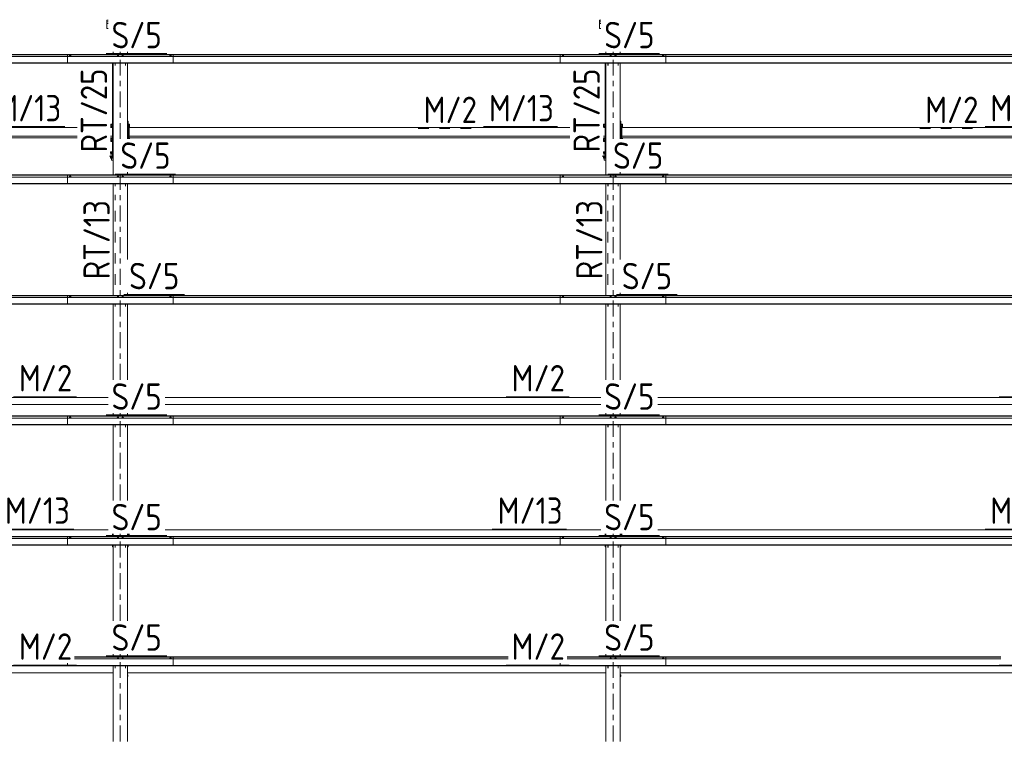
# Model space of a CAD drawing. Header units: millimetres. Extents: x -76 to 1111, y -178 to 661.
# Tile 73 of 91: x 356 to 468, y 428 to 510. Entities that reach past the tile are written whole.
import ezdxf

# ---------------------------------------------------------------- set-up
doc = ezdxf.new("R2010")
doc.units = ezdxf.units.MM
doc.header["$LTSCALE"] = 0.6
for name, pattern in [('XKITLINE00', [0]), ('XKITLINE02', [4, 2, -2]), ('XKITLINE03', [6, 3, -1, 1, -1])]:
    doc.linetypes.add(name, pattern=pattern)
for name, color, linetype, lineweight in [('Bolt', 7, 'Continuous', 0), ('Part', 2, 'Continuous', 0), ('PartMark', 3, 'Continuous', 0), ('S-GRID', 1, 'Continuous', 0)]:
    doc.layers.add(name, color=color, linetype=linetype, lineweight=lineweight)
doc.styles.add('ISOCPEUR', font='ISOCPEUR.TTF')

msp = doc.modelspace()

# ---------------------------------------------------------------- linework, layer by layer
at = {"layer": 'Bolt', "color": 3, "linetype": 'XKITLINE00', "lineweight": 0}
for p, q in [((361.71, 506.21), (361.65, 506.19)), ((361.65, 506.19), (361.65, 506.18)), ((361.71, 506.28), (361.7, 506.27)), ((361.7, 506.27), (361.7, 506.21)), ((361.73, 506.28), (361.71, 506.28)), ((361.82, 506.21), (361.71, 506.21)), ((361.71, 506.21), (361.71, 506.18)), ((361.76, 506.29), (361.73, 506.28)), ((361.79, 506.28), (361.76, 506.29)), ((361.82, 506.28), (361.79, 506.28)), ((361.82, 506.27), (361.82, 506.28)), ((361.82, 506.21), (361.82, 506.27)), ((361.87, 506.19), (361.82, 506.21)), ((361.82, 506.21), (361.82, 506.18)), ((361.87, 506.18), (361.87, 506.19)), ((367.13, 506.21), (367.08, 506.19)), ((367.08, 506.19), (367.08, 506.18)), ((367.14, 506.28), (367.13, 506.27)), ((367.13, 506.21), (367.13, 506.27)), ((367.24, 506.21), (367.13, 506.21)), ((367.13, 506.21), (367.13, 506.18)), ((367.16, 506.28), (367.14, 506.28)), ((367.19, 506.29), (367.16, 506.28)), ((367.22, 506.28), (367.19, 506.29)), ((367.24, 506.28), (367.22, 506.28)), ((367.25, 506.27), (367.24, 506.28)), ((367.3, 506.19), (367.24, 506.21)), ((367.24, 506.21), (367.24, 506.18)), ((367.25, 506.21), (367.25, 506.27)), ((367.3, 506.18), (367.3, 506.19)), ((367.68, 506.21), (367.63, 506.19)), ((367.63, 506.19), (367.63, 506.18)), ((367.69, 506.28), (367.68, 506.27)), ((367.68, 506.21), (367.68, 506.27)), ((367.79, 506.21), (367.68, 506.21)), ((367.68, 506.21), (367.68, 506.18)), ((367.71, 506.28), (367.69, 506.28)), ((367.74, 506.29), (367.71, 506.28)), ((367.77, 506.28), (367.74, 506.29)), ((367.79, 506.28), (367.77, 506.28)), ((367.8, 506.27), (367.79, 506.28)), ((367.85, 506.19), (367.79, 506.21)), ((367.79, 506.21), (367.79, 506.18)), ((367.8, 506.21), (367.8, 506.27)), ((367.85, 506.18), (367.85, 506.19)), ((373.11, 506.21), (373.05, 506.19)), ((373.05, 506.19), (373.05, 506.18)), ((373.11, 506.28), (373.1, 506.27)), ((373.1, 506.27), (373.1, 506.21)), ((373.13, 506.28), (373.11, 506.28)), ((373.22, 506.21), (373.11, 506.21)), ((373.11, 506.21), (373.11, 506.18)), ((373.16, 506.29), (373.13, 506.28)), ((373.19, 506.28), (373.16, 506.29)), ((373.22, 506.28), (373.19, 506.28)), ((373.22, 506.27), (373.22, 506.28)), ((373.22, 506.21), (373.22, 506.27)), ((373.27, 506.19), (373.22, 506.21)), ((373.22, 506.21), (373.22, 506.18)), ((373.27, 506.18), (373.27, 506.19)), ((417.71, 506.21), (417.65, 506.19)), ((417.65, 506.19), (417.65, 506.18)), ((417.71, 506.28), (417.7, 506.27)), ((417.7, 506.27), (417.7, 506.21)), ((417.73, 506.28), (417.71, 506.28)), ((417.82, 506.21), (417.71, 506.21)), ((417.71, 506.21), (417.71, 506.18)), ((417.76, 506.29), (417.73, 506.28)), ((417.79, 506.28), (417.76, 506.29)), ((417.82, 506.28), (417.79, 506.28)), ((417.82, 506.27), (417.82, 506.28)), ((417.82, 506.21), (417.82, 506.27)), ((417.87, 506.19), (417.82, 506.21)), ((417.82, 506.21), (417.82, 506.18)), ((417.87, 506.18), (417.87, 506.19)), ((423.13, 506.21), (423.08, 506.19)), ((423.08, 506.19), (423.08, 506.18)), ((423.14, 506.28), (423.13, 506.27)), ((423.13, 506.21), (423.13, 506.27)), ((423.24, 506.21), (423.13, 506.21)), ((423.13, 506.21), (423.13, 506.18)), ((423.16, 506.28), (423.14, 506.28)), ((423.19, 506.29), (423.16, 506.28)), ((423.22, 506.28), (423.19, 506.29)), ((423.24, 506.28), (423.22, 506.28)), ((423.25, 506.27), (423.24, 506.28)), ((423.3, 506.19), (423.24, 506.21)), ((423.24, 506.21), (423.24, 506.18)), ((423.25, 506.21), (423.25, 506.27)), ((423.3, 506.18), (423.3, 506.19)), ((423.68, 506.21), (423.63, 506.19)), ((423.63, 506.19), (423.63, 506.18)), ((423.69, 506.28), (423.68, 506.27)), ((423.68, 506.21), (423.68, 506.27)), ((423.79, 506.21), (423.68, 506.21)), ((423.68, 506.21), (423.68, 506.18)), ((423.71, 506.28), (423.69, 506.28)), ((423.74, 506.29), (423.71, 506.28)), ((423.77, 506.28), (423.74, 506.29)), ((423.79, 506.28), (423.77, 506.28)), ((423.8, 506.27), (423.79, 506.28)), ((423.85, 506.19), (423.79, 506.21)), ((423.79, 506.21), (423.79, 506.18)), ((423.8, 506.21), (423.8, 506.27)), ((423.85, 506.18), (423.85, 506.19)), ((429.11, 506.21), (429.05, 506.19)), ((429.05, 506.19), (429.05, 506.18)), ((429.11, 506.28), (429.1, 506.27)), ((429.1, 506.27), (429.1, 506.21)), ((429.13, 506.28), (429.11, 506.28)), ((429.22, 506.21), (429.11, 506.21)), ((429.11, 506.21), (429.11, 506.18)), ((429.16, 506.29), (429.13, 506.28)), ((429.19, 506.28), (429.16, 506.29)), ((429.22, 506.28), (429.19, 506.28)), ((429.22, 506.27), (429.22, 506.28)), ((429.22, 506.21), (429.22, 506.27)), ((429.27, 506.19), (429.22, 506.21)), ((429.22, 506.21), (429.22, 506.18)), ((429.27, 506.18), (429.27, 506.19)), ((366.36, 498.44), (366.37, 498.44)), ((366.36, 498.25), (366.37, 498.25)), ((366.37, 498.51), (366.37, 498.18)), ((366.37, 498.51), (366.53, 498.51)), ((366.37, 498.46), (366.53, 498.46)), ((366.37, 498.29), (366.53, 498.29)), ((366.37, 498.18), (366.53, 498.18)), ((366.53, 498.53), (366.53, 498.52)), ((366.53, 498.53), (366.56, 498.53)), ((366.53, 498.52), (366.53, 498.16)), ((366.53, 498.16), (366.56, 498.16)), ((368.26, 498.44), (368.26, 498.44)), ((368.26, 498.32), (368.26, 498.32)), ((368.26, 498.25), (368.26, 498.25)), ((368.26, 498.12), (368.26, 498.12)), ((368.36, 498.53), (368.39, 498.53)), ((368.36, 498.16), (368.39, 498.16)), ((368.39, 498.53), (368.39, 498.16)), ((368.39, 498.51), (368.52, 498.51)), ((368.39, 498.46), (368.52, 498.46)), ((368.39, 498.29), (368.52, 498.29)), ((368.39, 498.18), (368.52, 498.18)), ((368.52, 498.51), (368.52, 498.18)), ((422.36, 498.44), (422.37, 498.44)), ((422.36, 498.25), (422.37, 498.25)), ((422.37, 498.51), (422.37, 498.18)), ((422.37, 498.51), (422.53, 498.51)), ((422.37, 498.46), (422.53, 498.46)), ((422.37, 498.29), (422.53, 498.29)), ((422.37, 498.18), (422.53, 498.18)), ((422.53, 498.53), (422.53, 498.52)), ((422.53, 498.53), (422.56, 498.53)), ((422.53, 498.52), (422.53, 498.16)), ((422.53, 498.16), (422.56, 498.16)), ((424.26, 498.44), (424.26, 498.44)), ((424.26, 498.32), (424.26, 498.32)), ((424.26, 498.25), (424.26, 498.25)), ((424.26, 498.12), (424.26, 498.12)), ((424.36, 498.53), (424.39, 498.53)), ((424.36, 498.16), (424.39, 498.16)), ((424.39, 498.53), (424.39, 498.16)), ((424.39, 498.51), (424.52, 498.51)), ((424.39, 498.46), (424.52, 498.46)), ((424.39, 498.29), (424.52, 498.29)), ((424.39, 498.18), (424.52, 498.18)), ((424.52, 498.51), (424.52, 498.18)), ((368.26, 496.92), (368.26, 496.92)), ((424.26, 496.92), (424.26, 496.92)), ((366.36, 496.78), (366.37, 496.78)), ((366.36, 496.58), (366.37, 496.58)), ((366.37, 496.85), (366.37, 496.51)), ((366.37, 496.85), (366.53, 496.85)), ((366.37, 496.8), (366.53, 496.8)), ((366.37, 496.63), (366.53, 496.63)), ((366.37, 496.51), (366.53, 496.51)), ((366.53, 496.86), (366.53, 496.86)), ((366.53, 496.86), (366.53, 496.5)), ((366.53, 496.86), (366.56, 496.86)), ((366.53, 496.5), (366.56, 496.5)), ((368.36, 496.86), (368.39, 496.86)), ((368.39, 496.86), (368.39, 496.82)), ((368.39, 496.85), (368.52, 496.85)), ((368.52, 496.85), (368.52, 496.82)), ((422.36, 496.78), (422.37, 496.78)), ((422.36, 496.58), (422.37, 496.58)), ((422.37, 496.85), (422.37, 496.51)), ((422.37, 496.85), (422.53, 496.85)), ((422.37, 496.8), (422.53, 496.8)), ((422.37, 496.63), (422.53, 496.63)), ((422.37, 496.51), (422.53, 496.51)), ((422.53, 496.86), (422.53, 496.86)), ((422.53, 496.86), (422.53, 496.5)), ((422.53, 496.86), (422.56, 496.86)), ((422.53, 496.5), (422.56, 496.5)), ((424.36, 496.86), (424.39, 496.86)), ((424.39, 496.86), (424.39, 496.82)), ((424.39, 496.85), (424.52, 496.85)), ((424.52, 496.85), (424.52, 496.82)), ((366.34, 494.83), (366.34, 494.87)), ((366.34, 494.87), (366.34, 494.87)), ((366.66, 494.83), (366.34, 494.83)), ((366.36, 495.21), (366.36, 495.36)), ((366.36, 495.36), (366.36, 495.36)), ((366.36, 495.36), (366.66, 495.36)), ((366.66, 495.21), (366.36, 495.21)), ((366.36, 494.64), (366.36, 494.83)), ((366.46, 495.21), (366.46, 495.36)), ((366.46, 494.64), (366.46, 494.83)), ((422.34, 494.83), (422.34, 494.87)), ((422.34, 494.87), (422.34, 494.87)), ((422.66, 494.83), (422.34, 494.83)), ((422.36, 495.21), (422.36, 495.36)), ((422.36, 495.36), (422.36, 495.36)), ((422.36, 495.36), (422.66, 495.36)), ((422.66, 495.21), (422.36, 495.21)), ((422.36, 494.64), (422.36, 494.83)), ((422.46, 495.21), (422.46, 495.36)), ((422.46, 494.64), (422.46, 494.83)), ((366.66, 494.64), (366.36, 494.64)), ((366.44, 494.41), (366.44, 494.64)), ((366.66, 494.41), (366.44, 494.41)), ((422.66, 494.64), (422.36, 494.64)), ((422.44, 494.41), (422.44, 494.64)), ((422.66, 494.41), (422.44, 494.41)), ((361.71, 492.52), (361.65, 492.5)), ((361.65, 492.5), (361.65, 492.48)), ((361.71, 492.59), (361.7, 492.58)), ((361.7, 492.58), (361.7, 492.52)), ((361.73, 492.59), (361.71, 492.59)), ((361.82, 492.52), (361.71, 492.52)), ((361.71, 492.52), (361.71, 492.48)), ((361.76, 492.59), (361.73, 492.59)), ((361.79, 492.59), (361.76, 492.59)), ((361.82, 492.59), (361.79, 492.59)), ((361.82, 492.58), (361.82, 492.59)), ((361.82, 492.52), (361.82, 492.58)), ((361.87, 492.5), (361.82, 492.52)), ((361.82, 492.52), (361.82, 492.48)), ((361.87, 492.48), (361.87, 492.5)), ((367.13, 492.52), (367.08, 492.5)), ((367.08, 492.5), (367.08, 492.48)), ((367.14, 492.59), (367.13, 492.58)), ((367.13, 492.52), (367.13, 492.58)), ((367.24, 492.52), (367.13, 492.52)), ((367.13, 492.52), (367.13, 492.48)), ((367.16, 492.59), (367.14, 492.59)), ((367.19, 492.59), (367.16, 492.59)), ((367.22, 492.59), (367.19, 492.59)), ((367.24, 492.59), (367.22, 492.59)), ((367.25, 492.58), (367.24, 492.59)), ((367.3, 492.5), (367.24, 492.52)), ((367.24, 492.52), (367.24, 492.48)), ((367.25, 492.52), (367.25, 492.58)), ((367.3, 492.48), (367.3, 492.5)), ((367.68, 492.52), (367.63, 492.5)), ((367.63, 492.5), (367.63, 492.48)), ((367.69, 492.59), (367.68, 492.58)), ((367.68, 492.52), (367.68, 492.58)), ((367.79, 492.52), (367.68, 492.52)), ((367.68, 492.52), (367.68, 492.48)), ((367.71, 492.59), (367.69, 492.59)), ((367.74, 492.59), (367.71, 492.59)), ((367.77, 492.59), (367.74, 492.59)), ((367.79, 492.59), (367.77, 492.59)), ((367.8, 492.58), (367.79, 492.59)), ((367.85, 492.5), (367.79, 492.52)), ((367.79, 492.52), (367.79, 492.48)), ((367.8, 492.52), (367.8, 492.58)), ((367.85, 492.48), (367.85, 492.5)), ((373.11, 492.52), (373.05, 492.5)), ((373.05, 492.5), (373.05, 492.48)), ((373.11, 492.59), (373.1, 492.58)), ((373.1, 492.58), (373.1, 492.52)), ((373.13, 492.59), (373.11, 492.59)), ((373.22, 492.52), (373.11, 492.52)), ((373.11, 492.52), (373.11, 492.48)), ((373.16, 492.59), (373.13, 492.59)), ((373.19, 492.59), (373.16, 492.59)), ((373.22, 492.59), (373.19, 492.59)), ((373.22, 492.58), (373.22, 492.59)), ((373.22, 492.52), (373.22, 492.58)), ((373.27, 492.5), (373.22, 492.52)), ((373.22, 492.52), (373.22, 492.48)), ((373.27, 492.48), (373.27, 492.5)), ((417.71, 492.52), (417.65, 492.5)), ((417.65, 492.5), (417.65, 492.48)), ((417.71, 492.59), (417.7, 492.58)), ((417.7, 492.58), (417.7, 492.52)), ((417.73, 492.59), (417.71, 492.59)), ((417.82, 492.52), (417.71, 492.52)), ((417.71, 492.52), (417.71, 492.48)), ((417.76, 492.59), (417.73, 492.59)), ((417.79, 492.59), (417.76, 492.59)), ((417.82, 492.59), (417.79, 492.59)), ((417.82, 492.58), (417.82, 492.59)), ((417.82, 492.52), (417.82, 492.58)), ((417.87, 492.5), (417.82, 492.52)), ((417.82, 492.52), (417.82, 492.48)), ((417.87, 492.48), (417.87, 492.5)), ((423.13, 492.52), (423.08, 492.5)), ((423.08, 492.5), (423.08, 492.48)), ((423.14, 492.59), (423.13, 492.58)), ((423.13, 492.52), (423.13, 492.58)), ((423.24, 492.52), (423.13, 492.52)), ((423.13, 492.52), (423.13, 492.48)), ((423.16, 492.59), (423.14, 492.59)), ((423.19, 492.59), (423.16, 492.59)), ((423.22, 492.59), (423.19, 492.59)), ((423.24, 492.59), (423.22, 492.59)), ((423.25, 492.58), (423.24, 492.59)), ((423.3, 492.5), (423.24, 492.52)), ((423.24, 492.52), (423.24, 492.48)), ((423.25, 492.52), (423.25, 492.58)), ((423.3, 492.48), (423.3, 492.5)), ((423.68, 492.52), (423.63, 492.5)), ((423.63, 492.5), (423.63, 492.48)), ((423.69, 492.59), (423.68, 492.58)), ((423.68, 492.52), (423.68, 492.58)), ((423.79, 492.52), (423.68, 492.52)), ((423.68, 492.52), (423.68, 492.48)), ((423.71, 492.59), (423.69, 492.59)), ((423.74, 492.59), (423.71, 492.59)), ((423.77, 492.59), (423.74, 492.59)), ((423.79, 492.59), (423.77, 492.59)), ((423.8, 492.58), (423.79, 492.59)), ((423.85, 492.5), (423.79, 492.52)), ((423.79, 492.52), (423.79, 492.48)), ((423.8, 492.52), (423.8, 492.58)), ((423.85, 492.48), (423.85, 492.5)), ((429.11, 492.52), (429.05, 492.5)), ((429.05, 492.5), (429.05, 492.48)), ((429.11, 492.59), (429.1, 492.58)), ((429.1, 492.58), (429.1, 492.52)), ((429.13, 492.59), (429.11, 492.59)), ((429.22, 492.52), (429.11, 492.52)), ((429.11, 492.52), (429.11, 492.48)), ((429.16, 492.59), (429.13, 492.59)), ((429.19, 492.59), (429.16, 492.59)), ((429.22, 492.59), (429.19, 492.59)), ((429.22, 492.58), (429.22, 492.59)), ((429.22, 492.52), (429.22, 492.58)), ((429.27, 492.5), (429.22, 492.52)), ((429.22, 492.52), (429.22, 492.48)), ((429.27, 492.48), (429.27, 492.5)), ((361.71, 478.83), (361.65, 478.81)), ((361.65, 478.81), (361.65, 478.79)), ((361.71, 478.89), (361.7, 478.88)), ((361.7, 478.88), (361.7, 478.82)), ((361.73, 478.9), (361.71, 478.89)), ((361.82, 478.83), (361.71, 478.83)), ((361.71, 478.83), (361.71, 478.79)), ((361.76, 478.9), (361.73, 478.9)), ((361.79, 478.9), (361.76, 478.9)), ((361.82, 478.89), (361.79, 478.9)), ((361.82, 478.88), (361.82, 478.89)), ((361.82, 478.82), (361.82, 478.88)), ((361.87, 478.81), (361.82, 478.83)), ((361.82, 478.83), (361.82, 478.79)), ((361.87, 478.79), (361.87, 478.81)), ((367.13, 478.83), (367.08, 478.81)), ((367.08, 478.81), (367.08, 478.79)), ((367.14, 478.89), (367.13, 478.88)), ((367.13, 478.82), (367.13, 478.88)), ((367.24, 478.83), (367.13, 478.83)), ((367.13, 478.83), (367.13, 478.79)), ((367.16, 478.9), (367.14, 478.89)), ((367.19, 478.9), (367.16, 478.9)), ((367.22, 478.9), (367.19, 478.9)), ((367.24, 478.89), (367.22, 478.9)), ((367.25, 478.88), (367.24, 478.89)), ((367.3, 478.81), (367.24, 478.83)), ((367.24, 478.83), (367.24, 478.79)), ((367.25, 478.82), (367.25, 478.88)), ((367.3, 478.79), (367.3, 478.81)), ((367.68, 478.83), (367.63, 478.81)), ((367.63, 478.81), (367.63, 478.79)), ((367.69, 478.89), (367.68, 478.88)), ((367.68, 478.82), (367.68, 478.88)), ((367.79, 478.83), (367.68, 478.83)), ((367.68, 478.83), (367.68, 478.79)), ((367.71, 478.9), (367.69, 478.89)), ((367.74, 478.9), (367.71, 478.9)), ((367.77, 478.9), (367.74, 478.9)), ((367.79, 478.89), (367.77, 478.9)), ((367.8, 478.88), (367.79, 478.89)), ((367.85, 478.81), (367.79, 478.83)), ((367.79, 478.83), (367.79, 478.79)), ((367.8, 478.82), (367.8, 478.88)), ((367.85, 478.79), (367.85, 478.81)), ((373.11, 478.83), (373.05, 478.81)), ((373.05, 478.81), (373.05, 478.79)), ((373.11, 478.89), (373.1, 478.88)), ((373.1, 478.88), (373.1, 478.82)), ((373.13, 478.9), (373.11, 478.89)), ((373.22, 478.83), (373.11, 478.83)), ((373.11, 478.83), (373.11, 478.79)), ((373.16, 478.9), (373.13, 478.9)), ((373.19, 478.9), (373.16, 478.9)), ((373.22, 478.89), (373.19, 478.9)), ((373.22, 478.88), (373.22, 478.89)), ((373.22, 478.82), (373.22, 478.88)), ((373.27, 478.81), (373.22, 478.83)), ((373.22, 478.83), (373.22, 478.79)), ((373.27, 478.79), (373.27, 478.81)), ((417.71, 478.83), (417.65, 478.81)), ((417.65, 478.81), (417.65, 478.79)), ((417.71, 478.89), (417.7, 478.88)), ((417.7, 478.88), (417.7, 478.82)), ((417.73, 478.9), (417.71, 478.89)), ((417.82, 478.83), (417.71, 478.83)), ((417.71, 478.83), (417.71, 478.79)), ((417.76, 478.9), (417.73, 478.9)), ((417.79, 478.9), (417.76, 478.9)), ((417.82, 478.89), (417.79, 478.9)), ((417.82, 478.88), (417.82, 478.89)), ((417.82, 478.82), (417.82, 478.88)), ((417.87, 478.81), (417.82, 478.83)), ((417.82, 478.83), (417.82, 478.79)), ((417.87, 478.79), (417.87, 478.81)), ((423.13, 478.83), (423.08, 478.81)), ((423.08, 478.81), (423.08, 478.79)), ((423.14, 478.89), (423.13, 478.88)), ((423.13, 478.82), (423.13, 478.88)), ((423.24, 478.83), (423.13, 478.83)), ((423.13, 478.83), (423.13, 478.79)), ((423.16, 478.9), (423.14, 478.89)), ((423.19, 478.9), (423.16, 478.9)), ((423.22, 478.9), (423.19, 478.9)), ((423.24, 478.89), (423.22, 478.9)), ((423.25, 478.88), (423.24, 478.89)), ((423.3, 478.81), (423.24, 478.83)), ((423.24, 478.83), (423.24, 478.79)), ((423.25, 478.82), (423.25, 478.88)), ((423.3, 478.79), (423.3, 478.81)), ((423.68, 478.83), (423.63, 478.81)), ((423.63, 478.81), (423.63, 478.79)), ((423.69, 478.89), (423.68, 478.88)), ((423.68, 478.82), (423.68, 478.88)), ((423.79, 478.83), (423.68, 478.83)), ((423.68, 478.83), (423.68, 478.79)), ((423.71, 478.9), (423.69, 478.89)), ((423.74, 478.9), (423.71, 478.9)), ((423.77, 478.9), (423.74, 478.9)), ((423.79, 478.89), (423.77, 478.9)), ((423.8, 478.88), (423.79, 478.89)), ((423.85, 478.81), (423.79, 478.83)), ((423.79, 478.83), (423.79, 478.79)), ((423.8, 478.82), (423.8, 478.88)), ((423.85, 478.79), (423.85, 478.81)), ((429.11, 478.83), (429.05, 478.81)), ((429.05, 478.81), (429.05, 478.79)), ((429.11, 478.89), (429.1, 478.88)), ((429.1, 478.88), (429.1, 478.82)), ((429.13, 478.9), (429.11, 478.89)), ((429.22, 478.83), (429.11, 478.83)), ((429.11, 478.83), (429.11, 478.79)), ((429.16, 478.9), (429.13, 478.9)), ((429.19, 478.9), (429.16, 478.9)), ((429.22, 478.89), (429.19, 478.9)), ((429.22, 478.88), (429.22, 478.89)), ((429.22, 478.82), (429.22, 478.88)), ((429.27, 478.81), (429.22, 478.83)), ((429.22, 478.83), (429.22, 478.79)), ((429.27, 478.79), (429.27, 478.81)), ((361.71, 465.13), (361.65, 465.11)), ((361.65, 465.11), (361.65, 465.09)), ((361.71, 465.2), (361.7, 465.19)), ((361.7, 465.19), (361.7, 465.13)), ((361.73, 465.2), (361.71, 465.2)), ((361.82, 465.13), (361.71, 465.13)), ((361.71, 465.13), (361.71, 465.09)), ((361.76, 465.2), (361.73, 465.2)), ((361.79, 465.2), (361.76, 465.2)), ((361.82, 465.2), (361.79, 465.2)), ((361.82, 465.19), (361.82, 465.2)), ((361.82, 465.13), (361.82, 465.19)), ((361.87, 465.11), (361.82, 465.13)), ((361.82, 465.13), (361.82, 465.09)), ((361.87, 465.09), (361.87, 465.11)), ((367.13, 465.13), (367.08, 465.11)), ((367.08, 465.11), (367.08, 465.09)), ((367.14, 465.2), (367.13, 465.19)), ((367.13, 465.13), (367.13, 465.19)), ((367.24, 465.13), (367.13, 465.13)), ((367.13, 465.13), (367.13, 465.09)), ((367.16, 465.2), (367.14, 465.2)), ((367.19, 465.2), (367.16, 465.2)), ((367.22, 465.2), (367.19, 465.2)), ((367.24, 465.2), (367.22, 465.2)), ((367.25, 465.19), (367.24, 465.2)), ((367.3, 465.11), (367.24, 465.13)), ((367.24, 465.13), (367.24, 465.09)), ((367.25, 465.13), (367.25, 465.19)), ((367.3, 465.09), (367.3, 465.11)), ((367.68, 465.13), (367.63, 465.11)), ((367.63, 465.11), (367.63, 465.09)), ((367.69, 465.2), (367.68, 465.19)), ((367.68, 465.13), (367.68, 465.19)), ((367.79, 465.13), (367.68, 465.13)), ((367.68, 465.13), (367.68, 465.09)), ((367.71, 465.2), (367.69, 465.2)), ((367.74, 465.2), (367.71, 465.2)), ((367.77, 465.2), (367.74, 465.2)), ((367.79, 465.2), (367.77, 465.2)), ((367.8, 465.19), (367.79, 465.2)), ((367.85, 465.11), (367.79, 465.13)), ((367.79, 465.13), (367.79, 465.09)), ((367.8, 465.13), (367.8, 465.19)), ((367.85, 465.09), (367.85, 465.11)), ((373.11, 465.13), (373.05, 465.11)), ((373.05, 465.11), (373.05, 465.09)), ((373.11, 465.2), (373.1, 465.19)), ((373.1, 465.19), (373.1, 465.13)), ((373.13, 465.2), (373.11, 465.2)), ((373.22, 465.13), (373.11, 465.13)), ((373.11, 465.13), (373.11, 465.09)), ((373.16, 465.2), (373.13, 465.2)), ((373.19, 465.2), (373.16, 465.2)), ((373.22, 465.2), (373.19, 465.2)), ((373.22, 465.19), (373.22, 465.2)), ((373.22, 465.13), (373.22, 465.19)), ((373.27, 465.11), (373.22, 465.13)), ((373.22, 465.13), (373.22, 465.09)), ((373.27, 465.09), (373.27, 465.11)), ((417.71, 465.13), (417.65, 465.11)), ((417.65, 465.11), (417.65, 465.09)), ((417.71, 465.2), (417.7, 465.19)), ((417.7, 465.19), (417.7, 465.13)), ((417.73, 465.2), (417.71, 465.2)), ((417.82, 465.13), (417.71, 465.13)), ((417.71, 465.13), (417.71, 465.09)), ((417.76, 465.2), (417.73, 465.2)), ((417.79, 465.2), (417.76, 465.2)), ((417.82, 465.2), (417.79, 465.2)), ((417.82, 465.19), (417.82, 465.2)), ((417.82, 465.13), (417.82, 465.19)), ((417.87, 465.11), (417.82, 465.13)), ((417.82, 465.13), (417.82, 465.09)), ((417.87, 465.09), (417.87, 465.11)), ((423.13, 465.13), (423.08, 465.11)), ((423.08, 465.11), (423.08, 465.09)), ((423.14, 465.2), (423.13, 465.19)), ((423.13, 465.13), (423.13, 465.19)), ((423.24, 465.13), (423.13, 465.13)), ((423.13, 465.13), (423.13, 465.09)), ((423.16, 465.2), (423.14, 465.2)), ((423.19, 465.2), (423.16, 465.2)), ((423.22, 465.2), (423.19, 465.2)), ((423.24, 465.2), (423.22, 465.2)), ((423.25, 465.19), (423.24, 465.2)), ((423.3, 465.11), (423.24, 465.13)), ((423.24, 465.13), (423.24, 465.09)), ((423.25, 465.13), (423.25, 465.19)), ((423.3, 465.09), (423.3, 465.11)), ((423.68, 465.13), (423.63, 465.11)), ((423.63, 465.11), (423.63, 465.09)), ((423.69, 465.2), (423.68, 465.19)), ((423.68, 465.13), (423.68, 465.19)), ((423.79, 465.13), (423.68, 465.13)), ((423.68, 465.13), (423.68, 465.09)), ((423.71, 465.2), (423.69, 465.2)), ((423.74, 465.2), (423.71, 465.2)), ((423.77, 465.2), (423.74, 465.2)), ((423.79, 465.2), (423.77, 465.2)), ((423.8, 465.19), (423.79, 465.2)), ((423.85, 465.11), (423.79, 465.13)), ((423.79, 465.13), (423.79, 465.09)), ((423.8, 465.13), (423.8, 465.19)), ((423.85, 465.09), (423.85, 465.11)), ((429.11, 465.13), (429.05, 465.11)), ((429.05, 465.11), (429.05, 465.09)), ((429.11, 465.2), (429.1, 465.19)), ((429.1, 465.19), (429.1, 465.13)), ((429.13, 465.2), (429.11, 465.2)), ((429.22, 465.13), (429.11, 465.13)), ((429.11, 465.13), (429.11, 465.09)), ((429.16, 465.2), (429.13, 465.2)), ((429.19, 465.2), (429.16, 465.2)), ((429.22, 465.2), (429.19, 465.2)), ((429.22, 465.19), (429.22, 465.2)), ((429.22, 465.13), (429.22, 465.19)), ((429.27, 465.11), (429.22, 465.13)), ((429.22, 465.13), (429.22, 465.09)), ((429.27, 465.09), (429.27, 465.11)), ((361.71, 451.44), (361.65, 451.42)), ((361.65, 451.42), (361.65, 451.4)), ((361.71, 451.5), (361.7, 451.5)), ((361.7, 451.5), (361.7, 451.44)), ((361.73, 451.51), (361.71, 451.5)), ((361.82, 451.44), (361.71, 451.44)), ((361.71, 451.44), (361.71, 451.4)), ((361.76, 451.51), (361.73, 451.51)), ((361.79, 451.51), (361.76, 451.51)), ((361.82, 451.5), (361.79, 451.51)), ((361.82, 451.5), (361.82, 451.5)), ((361.82, 451.44), (361.82, 451.5)), ((361.87, 451.42), (361.82, 451.44)), ((361.82, 451.44), (361.82, 451.4)), ((361.87, 451.4), (361.87, 451.42)), ((367.13, 451.44), (367.08, 451.42)), ((367.08, 451.42), (367.08, 451.4)), ((367.14, 451.5), (367.13, 451.5)), ((367.13, 451.44), (367.13, 451.5)), ((367.24, 451.44), (367.13, 451.44)), ((367.13, 451.44), (367.13, 451.4)), ((367.16, 451.51), (367.14, 451.5)), ((367.19, 451.51), (367.16, 451.51)), ((367.22, 451.51), (367.19, 451.51)), ((367.24, 451.5), (367.22, 451.51)), ((367.25, 451.5), (367.24, 451.5)), ((367.3, 451.42), (367.24, 451.44)), ((367.24, 451.44), (367.24, 451.4)), ((367.25, 451.44), (367.25, 451.5)), ((367.3, 451.4), (367.3, 451.42)), ((367.68, 451.44), (367.63, 451.42)), ((367.63, 451.42), (367.63, 451.4)), ((367.69, 451.5), (367.68, 451.5)), ((367.68, 451.44), (367.68, 451.5)), ((367.79, 451.44), (367.68, 451.44)), ((367.68, 451.44), (367.68, 451.4)), ((367.71, 451.51), (367.69, 451.5)), ((367.74, 451.51), (367.71, 451.51)), ((367.77, 451.51), (367.74, 451.51)), ((367.79, 451.5), (367.77, 451.51)), ((367.8, 451.5), (367.79, 451.5)), ((367.85, 451.42), (367.79, 451.44)), ((367.79, 451.44), (367.79, 451.4)), ((367.8, 451.44), (367.8, 451.5)), ((367.85, 451.4), (367.85, 451.42)), ((373.11, 451.44), (373.05, 451.42)), ((373.05, 451.42), (373.05, 451.4)), ((373.11, 451.5), (373.1, 451.5)), ((373.1, 451.5), (373.1, 451.44)), ((373.13, 451.51), (373.11, 451.5)), ((373.22, 451.44), (373.11, 451.44)), ((373.11, 451.44), (373.11, 451.4)), ((373.16, 451.51), (373.13, 451.51)), ((373.19, 451.51), (373.16, 451.51)), ((373.22, 451.5), (373.19, 451.51)), ((373.22, 451.5), (373.22, 451.5)), ((373.22, 451.44), (373.22, 451.5)), ((373.27, 451.42), (373.22, 451.44)), ((373.22, 451.44), (373.22, 451.4)), ((373.27, 451.4), (373.27, 451.42)), ((417.71, 451.44), (417.65, 451.42)), ((417.65, 451.42), (417.65, 451.4)), ((417.71, 451.5), (417.7, 451.5)), ((417.7, 451.5), (417.7, 451.44)), ((417.73, 451.51), (417.71, 451.5)), ((417.82, 451.44), (417.71, 451.44)), ((417.71, 451.44), (417.71, 451.4)), ((417.76, 451.51), (417.73, 451.51)), ((417.79, 451.51), (417.76, 451.51)), ((417.82, 451.5), (417.79, 451.51)), ((417.82, 451.5), (417.82, 451.5)), ((417.82, 451.44), (417.82, 451.5)), ((417.87, 451.42), (417.82, 451.44)), ((417.82, 451.44), (417.82, 451.4)), ((417.87, 451.4), (417.87, 451.42)), ((423.13, 451.44), (423.08, 451.42)), ((423.08, 451.42), (423.08, 451.4)), ((423.14, 451.5), (423.13, 451.5)), ((423.13, 451.44), (423.13, 451.5)), ((423.24, 451.44), (423.13, 451.44)), ((423.13, 451.44), (423.13, 451.4)), ((423.16, 451.51), (423.14, 451.5)), ((423.19, 451.51), (423.16, 451.51)), ((423.22, 451.51), (423.19, 451.51)), ((423.24, 451.5), (423.22, 451.51)), ((423.25, 451.5), (423.24, 451.5)), ((423.3, 451.42), (423.24, 451.44)), ((423.24, 451.44), (423.24, 451.4)), ((423.25, 451.44), (423.25, 451.5)), ((423.3, 451.4), (423.3, 451.42)), ((423.68, 451.44), (423.63, 451.42)), ((423.63, 451.42), (423.63, 451.4)), ((423.69, 451.5), (423.68, 451.5)), ((423.68, 451.44), (423.68, 451.5)), ((423.79, 451.44), (423.68, 451.44)), ((423.68, 451.44), (423.68, 451.4)), ((423.71, 451.51), (423.69, 451.5)), ((423.74, 451.51), (423.71, 451.51)), ((423.77, 451.51), (423.74, 451.51)), ((423.79, 451.5), (423.77, 451.51)), ((423.8, 451.5), (423.79, 451.5)), ((423.85, 451.42), (423.79, 451.44)), ((423.79, 451.44), (423.79, 451.4)), ((423.8, 451.44), (423.8, 451.5)), ((423.85, 451.4), (423.85, 451.42)), ((429.11, 451.44), (429.05, 451.42)), ((429.05, 451.42), (429.05, 451.4)), ((429.11, 451.5), (429.1, 451.5)), ((429.1, 451.5), (429.1, 451.44)), ((429.13, 451.51), (429.11, 451.5)), ((429.22, 451.44), (429.11, 451.44)), ((429.11, 451.44), (429.11, 451.4)), ((429.16, 451.51), (429.13, 451.51)), ((429.19, 451.51), (429.16, 451.51)), ((429.22, 451.5), (429.19, 451.51)), ((429.22, 451.5), (429.22, 451.5)), ((429.22, 451.44), (429.22, 451.5)), ((429.27, 451.42), (429.22, 451.44)), ((429.22, 451.44), (429.22, 451.4)), ((429.27, 451.4), (429.27, 451.42)), ((367.13, 437.74), (367.08, 437.72)), ((367.08, 437.72), (367.08, 437.71)), ((367.14, 437.81), (367.13, 437.8)), ((367.13, 437.74), (367.13, 437.8)), ((367.24, 437.74), (367.13, 437.74)), ((367.13, 437.74), (367.13, 437.71)), ((367.16, 437.81), (367.14, 437.81)), ((367.19, 437.81), (367.16, 437.81)), ((367.22, 437.81), (367.19, 437.81)), ((367.24, 437.81), (367.22, 437.81)), ((367.25, 437.8), (367.24, 437.81)), ((367.3, 437.72), (367.24, 437.74)), ((367.24, 437.74), (367.24, 437.71)), ((367.25, 437.74), (367.25, 437.8)), ((367.3, 437.71), (367.3, 437.72)), ((367.68, 437.74), (367.63, 437.72)), ((367.63, 437.72), (367.63, 437.71)), ((367.69, 437.81), (367.68, 437.8)), ((367.68, 437.74), (367.68, 437.8)), ((367.79, 437.74), (367.68, 437.74)), ((367.68, 437.74), (367.68, 437.71)), ((367.71, 437.81), (367.69, 437.81)), ((367.74, 437.81), (367.71, 437.81)), ((367.77, 437.81), (367.74, 437.81)), ((367.79, 437.81), (367.77, 437.81)), ((367.8, 437.8), (367.79, 437.81)), ((367.85, 437.72), (367.79, 437.74)), ((367.79, 437.74), (367.79, 437.71)), ((367.8, 437.74), (367.8, 437.8)), ((367.85, 437.71), (367.85, 437.72)), ((373.11, 437.74), (373.05, 437.72)), ((373.05, 437.72), (373.05, 437.71)), ((373.11, 437.81), (373.1, 437.8)), ((373.1, 437.8), (373.1, 437.74)), ((373.13, 437.81), (373.11, 437.81)), ((373.22, 437.74), (373.11, 437.74)), ((373.11, 437.74), (373.11, 437.71)), ((373.16, 437.81), (373.13, 437.81)), ((373.19, 437.81), (373.16, 437.81)), ((373.22, 437.81), (373.19, 437.81)), ((373.22, 437.8), (373.22, 437.81)), ((373.22, 437.74), (373.22, 437.8)), ((373.27, 437.72), (373.22, 437.74)), ((373.22, 437.74), (373.22, 437.71)), ((373.27, 437.71), (373.27, 437.72)), ((423.13, 437.74), (423.08, 437.72)), ((423.08, 437.72), (423.08, 437.71)), ((423.14, 437.81), (423.13, 437.8)), ((423.13, 437.74), (423.13, 437.8)), ((423.24, 437.74), (423.13, 437.74)), ((423.13, 437.74), (423.13, 437.71)), ((423.16, 437.81), (423.14, 437.81)), ((423.19, 437.81), (423.16, 437.81)), ((423.22, 437.81), (423.19, 437.81)), ((423.24, 437.81), (423.22, 437.81)), ((423.25, 437.8), (423.24, 437.81)), ((423.3, 437.72), (423.24, 437.74)), ((423.24, 437.74), (423.24, 437.71)), ((423.25, 437.74), (423.25, 437.8)), ((423.3, 437.71), (423.3, 437.72)), ((423.68, 437.74), (423.63, 437.72)), ((423.63, 437.72), (423.63, 437.71)), ((423.69, 437.81), (423.68, 437.8)), ((423.68, 437.74), (423.68, 437.8)), ((423.79, 437.74), (423.68, 437.74)), ((423.68, 437.74), (423.68, 437.71)), ((423.71, 437.81), (423.69, 437.81)), ((423.74, 437.81), (423.71, 437.81)), ((423.77, 437.81), (423.74, 437.81)), ((423.79, 437.81), (423.77, 437.81)), ((423.8, 437.8), (423.79, 437.81)), ((423.85, 437.72), (423.79, 437.74)), ((423.79, 437.74), (423.79, 437.71)), ((423.8, 437.74), (423.8, 437.8)), ((423.85, 437.71), (423.85, 437.72)), ((429.11, 437.74), (429.05, 437.72)), ((429.05, 437.72), (429.05, 437.71)), ((429.11, 437.81), (429.1, 437.8)), ((429.1, 437.8), (429.1, 437.74)), ((429.13, 437.81), (429.11, 437.81)), ((429.22, 437.74), (429.11, 437.74)), ((429.11, 437.74), (429.11, 437.71)), ((429.16, 437.81), (429.13, 437.81)), ((429.19, 437.81), (429.16, 437.81)), ((429.22, 437.81), (429.19, 437.81)), ((429.22, 437.8), (429.22, 437.81)), ((429.22, 437.74), (429.22, 437.8)), ((429.27, 437.72), (429.22, 437.74)), ((429.22, 437.74), (429.22, 437.71)), ((429.27, 437.71), (429.27, 437.72)), ((368.33, 435.92), (368.26, 435.92)), ((368.26, 435.72), (368.33, 435.72)), ((368.33, 435.72), (368.33, 435.92)), ((424.33, 435.92), (424.26, 435.92)), ((424.26, 435.72), (424.33, 435.72)), ((424.33, 435.72), (424.33, 435.92))]:
    msp.add_line(p, q, dxfattribs=at)
at = {"layer": 'Part', "color": 2, "linetype": 'XKITLINE00', "lineweight": 0}
for p, q in [((366.06, 510.31), (365.91, 510.31)), ((365.91, 510.31), (365.91, 510.11)), ((366.06, 510.11), (365.91, 510.11)), ((365.91, 510.11), (365.91, 509.36)), ((365.91, 510.11), (366.06, 510.11)), ((365.91, 509.92), (366.06, 509.92)), ((365.91, 509.36), (366.06, 509.36)), ((422.06, 510.31), (421.91, 510.31)), ((421.91, 510.31), (421.91, 510.11)), ((421.91, 510.11), (422.06, 510.11)), ((422.06, 510.11), (421.91, 510.11)), ((421.91, 510.11), (421.91, 509.36)), ((421.91, 509.92), (422.06, 509.92)), ((421.91, 509.36), (422.06, 509.36)), ((305.46, 506.42), (373.46, 506.42)), ((305.46, 506.4), (373.46, 506.4)), ((305.46, 506.37), (373.46, 506.37)), ((305.46, 506.18), (373.46, 506.18)), ((361.46, 506.42), (361.46, 505.42)), ((361.46, 506.42), (429.46, 506.42)), ((361.46, 506.4), (429.46, 506.4)), ((361.46, 506.37), (429.46, 506.37)), ((361.46, 506.18), (429.46, 506.18)), ((366.66, 506.42), (366.66, 506.72)), ((368.26, 506.42), (368.26, 506.72)), ((373.46, 505.42), (373.46, 506.42)), ((417.46, 506.42), (417.46, 505.42)), ((417.46, 506.42), (485.46, 506.42)), ((417.46, 506.4), (485.46, 506.4)), ((417.46, 506.37), (485.46, 506.37)), ((417.46, 506.18), (485.46, 506.18)), ((422.66, 506.42), (422.66, 506.72)), ((424.26, 506.42), (424.26, 506.72)), ((429.46, 505.42), (429.46, 506.42)), ((305.46, 505.45), (373.46, 505.45)), ((305.46, 505.42), (373.46, 505.42)), ((361.46, 505.45), (429.46, 505.45)), ((361.46, 505.42), (429.46, 505.42)), ((366.66, 492.72), (366.66, 505.42)), ((366.86, 505.15), (366.86, 505.42)), ((366.89, 505.15), (366.89, 505.42)), ((368.03, 505.15), (368.03, 505.42)), ((368.06, 505.15), (368.06, 505.42)), ((368.26, 496.82), (368.26, 505.42)), ((417.46, 505.45), (485.46, 505.45)), ((417.46, 505.42), (485.46, 505.42)), ((422.66, 492.72), (422.66, 505.42)), ((422.86, 505.15), (422.86, 505.42)), ((422.89, 505.15), (422.89, 505.42)), ((424.03, 505.15), (424.03, 505.42)), ((424.06, 505.15), (424.06, 505.42)), ((424.26, 496.82), (424.26, 505.42)), ((362.56, 498.11), (312.46, 498.11)), ((366.56, 498.11), (366.36, 498.11)), ((366.56, 498.11), (366.56, 498.84)), ((366.56, 498.84), (366.66, 498.84)), ((366.56, 497.13), (366.56, 498.11)), ((368.36, 498.84), (368.26, 498.84)), ((368.26, 498.84), (368.26, 496.82)), ((368.36, 496.82), (368.36, 498.84)), ((418.56, 498.11), (368.46, 498.11)), ((368.46, 496.93), (368.46, 498.11)), ((422.56, 498.11), (422.36, 498.11)), ((422.56, 498.11), (422.56, 498.84)), ((422.56, 498.84), (422.66, 498.84)), ((422.56, 497.13), (422.56, 498.11)), ((424.36, 498.84), (424.26, 498.84)), ((424.26, 498.84), (424.26, 496.82)), ((424.36, 496.82), (424.36, 498.84)), ((478.56, 498.11), (424.46, 498.11)), ((424.46, 496.93), (424.46, 498.11)), ((312.46, 497.13), (362.56, 497.13)), ((362.56, 496.93), (312.46, 496.93)), ((366.36, 497.13), (366.56, 497.13)), ((366.56, 496.93), (366.36, 496.93)), ((366.56, 497.13), (366.56, 496.19)), ((368.26, 497.92), (368.26, 497.92)), ((368.26, 497.12), (368.26, 497.12)), ((368.36, 497.92), (368.46, 497.92)), ((368.36, 497.12), (368.46, 497.12)), ((368.46, 497.13), (418.56, 497.13)), ((418.56, 496.93), (368.46, 496.93)), ((422.36, 497.13), (422.56, 497.13)), ((422.56, 496.93), (422.36, 496.93)), ((422.56, 497.13), (422.56, 496.19)), ((424.26, 497.92), (424.26, 497.92)), ((424.26, 497.12), (424.26, 497.12)), ((424.36, 497.92), (424.46, 497.92)), ((424.36, 497.12), (424.46, 497.12)), ((424.46, 497.13), (478.56, 497.13)), ((478.56, 496.93), (424.46, 496.93)), ((366.56, 496.4), (366.66, 496.4)), ((366.56, 496.19), (366.66, 496.19)), ((422.56, 496.39), (422.66, 496.39)), ((422.56, 496.19), (422.66, 496.19)), ((366.21, 494.87), (366.36, 494.87)), ((366.36, 495.17), (366.66, 495.17)), ((366.36, 495.02), (366.66, 495.02)), ((366.36, 495.02), (366.66, 495.02)), ((366.36, 494.87), (366.66, 494.87)), ((422.21, 494.87), (422.36, 494.87)), ((422.36, 495.17), (422.66, 495.17)), ((422.36, 495.02), (422.66, 495.02)), ((422.36, 495.02), (422.66, 495.02)), ((422.36, 494.87), (422.66, 494.87)), ((305.46, 492.72), (373.46, 492.72)), ((305.46, 492.7), (373.46, 492.7)), ((305.46, 492.68), (373.46, 492.68)), ((305.46, 492.48), (373.46, 492.48)), ((361.46, 492.72), (361.46, 491.73)), ((361.46, 492.72), (429.46, 492.72)), ((361.46, 492.7), (429.46, 492.7)), ((361.46, 492.68), (429.46, 492.68)), ((361.46, 492.48), (429.46, 492.48)), ((368.26, 492.72), (368.26, 493.02)), ((373.46, 491.73), (373.46, 492.72)), ((417.46, 492.72), (417.46, 491.73)), ((417.46, 492.72), (485.46, 492.72)), ((417.46, 492.7), (485.46, 492.7)), ((417.46, 492.68), (485.46, 492.68)), ((417.46, 492.48), (485.46, 492.48)), ((424.26, 492.72), (424.26, 493.02)), ((429.46, 491.73), (429.46, 492.72)), ((305.46, 491.76), (373.46, 491.76)), ((305.46, 491.73), (373.46, 491.73)), ((361.46, 491.76), (429.46, 491.76)), ((361.46, 491.73), (429.46, 491.73)), ((366.66, 490.27), (366.66, 491.73)), ((366.86, 491.46), (366.86, 491.73)), ((366.89, 491.46), (366.89, 491.73)), ((368.03, 491.46), (368.03, 491.73)), ((368.06, 491.46), (368.06, 491.73)), ((368.26, 483.13), (368.26, 491.73)), ((417.46, 491.76), (485.46, 491.76)), ((417.46, 491.73), (485.46, 491.73)), ((422.66, 490.27), (422.66, 491.73)), ((422.86, 491.46), (422.86, 491.73)), ((422.89, 491.46), (422.89, 491.73)), ((424.03, 491.46), (424.03, 491.73)), ((424.06, 491.46), (424.06, 491.73)), ((424.26, 483.13), (424.26, 491.73)), ((366.66, 480.45), (366.66, 490.27)), ((422.66, 480.45), (422.66, 490.27)), ((366.66, 479.03), (366.66, 480.45)), ((422.66, 479.03), (422.66, 480.45)), ((305.46, 479.03), (373.46, 479.03)), ((305.46, 479.01), (373.46, 479.01)), ((305.46, 478.98), (373.46, 478.98)), ((361.46, 479.03), (361.46, 478.03)), ((361.46, 479.03), (429.46, 479.03)), ((361.46, 479.01), (429.46, 479.01)), ((361.46, 478.98), (429.46, 478.98)), ((368.26, 479.03), (368.26, 479.33)), ((373.46, 478.03), (373.46, 479.03)), ((417.46, 479.03), (417.46, 478.03)), ((417.46, 479.03), (485.46, 479.03)), ((417.46, 479.01), (485.46, 479.01)), ((417.46, 478.98), (485.46, 478.98)), ((424.26, 479.03), (424.26, 479.33)), ((429.46, 478.03), (429.46, 479.03)), ((305.46, 478.79), (373.46, 478.79)), ((305.46, 478.06), (373.46, 478.06)), ((305.46, 478.03), (373.46, 478.03)), ((361.46, 478.79), (429.46, 478.79)), ((361.46, 478.06), (429.46, 478.06)), ((361.46, 478.03), (429.46, 478.03)), ((366.66, 469.44), (366.66, 478.03)), ((366.86, 477.77), (366.86, 478.03)), ((366.89, 477.77), (366.89, 478.03)), ((368.03, 477.77), (368.03, 478.03)), ((368.06, 477.77), (368.06, 478.03)), ((368.26, 469.44), (368.26, 478.03)), ((417.46, 478.79), (485.46, 478.79)), ((417.46, 478.06), (485.46, 478.06)), ((417.46, 478.03), (485.46, 478.03)), ((422.66, 469.44), (422.66, 478.03)), ((422.86, 477.77), (422.86, 478.03)), ((422.89, 477.77), (422.89, 478.03)), ((424.03, 477.77), (424.03, 478.03)), ((424.06, 477.77), (424.06, 478.03)), ((424.26, 469.44), (424.26, 478.03)), ((317.54, 467.42), (366.06, 467.42)), ((372.54, 467.42), (422.06, 467.42)), ((428.54, 467.42), (478.06, 467.42)), ((317.54, 466.62), (366.06, 466.62)), ((366.66, 465.34), (366.66, 465.64)), ((368.26, 465.34), (368.26, 465.64)), ((372.54, 466.62), (422.06, 466.62)), ((422.66, 465.34), (422.66, 465.64)), ((424.26, 465.34), (424.26, 465.64)), ((428.54, 466.62), (478.06, 466.62)), ((310.36, 465.34), (373.46, 465.34)), ((310.36, 465.32), (373.46, 465.32)), ((310.36, 465.29), (373.46, 465.29)), ((310.36, 465.09), (373.46, 465.09)), ((361.46, 465.34), (361.46, 464.34)), ((361.46, 465.34), (429.46, 465.34)), ((361.46, 465.32), (429.46, 465.32)), ((361.46, 465.29), (429.46, 465.29)), ((361.46, 465.09), (429.46, 465.09)), ((373.46, 464.34), (373.46, 465.34)), ((417.46, 465.34), (417.46, 464.34)), ((417.46, 465.34), (485.46, 465.34)), ((417.46, 465.32), (485.46, 465.32)), ((417.46, 465.29), (485.46, 465.29)), ((417.46, 465.09), (485.46, 465.09)), ((429.46, 464.34), (429.46, 465.34)), ((310.36, 464.37), (373.46, 464.37)), ((310.36, 464.34), (373.46, 464.34)), ((361.46, 464.37), (429.46, 464.37)), ((361.46, 464.34), (429.46, 464.34)), ((366.66, 455.74), (366.66, 464.34)), ((366.86, 464.07), (366.86, 464.34)), ((366.89, 464.07), (366.89, 464.34)), ((368.03, 464.07), (368.03, 464.34)), ((368.06, 464.07), (368.06, 464.34)), ((368.26, 455.74), (368.26, 464.34)), ((417.46, 464.37), (485.46, 464.37)), ((417.46, 464.34), (485.46, 464.34)), ((422.66, 455.74), (422.66, 464.34)), ((422.86, 464.07), (422.86, 464.34)), ((422.89, 464.07), (422.89, 464.34)), ((424.03, 464.07), (424.03, 464.34)), ((424.06, 464.07), (424.06, 464.34)), ((424.26, 455.74), (424.26, 464.34)), ((366.06, 452.37), (317.54, 452.37)), ((422.06, 452.37), (372.54, 452.37)), ((478.06, 452.37), (428.54, 452.37)), ((305.46, 451.64), (373.46, 451.64)), ((305.46, 451.62), (373.46, 451.62)), ((305.46, 451.59), (373.46, 451.59)), ((305.46, 451.4), (373.46, 451.4)), ((361.46, 451.64), (361.46, 450.65)), ((361.46, 451.64), (429.46, 451.64)), ((361.46, 451.62), (429.46, 451.62)), ((361.46, 451.59), (429.46, 451.59)), ((361.46, 451.4), (429.46, 451.4)), ((366.56, 451.64), (366.56, 451.94)), ((366.66, 451.64), (366.66, 451.94)), ((368.26, 451.64), (368.26, 451.94)), ((368.36, 451.64), (368.36, 451.94)), ((368.46, 451.94), (368.46, 451.64)), ((373.46, 450.65), (373.46, 451.64)), ((417.46, 451.64), (417.46, 450.65)), ((417.46, 451.64), (485.46, 451.64)), ((417.46, 451.62), (485.46, 451.62)), ((417.46, 451.59), (485.46, 451.59)), ((417.46, 451.4), (485.46, 451.4)), ((422.56, 451.64), (422.56, 451.94)), ((422.66, 451.64), (422.66, 451.94)), ((424.26, 451.64), (424.26, 451.94)), ((424.26, 451.94), (424.26, 451.64)), ((424.36, 451.64), (424.36, 451.94)), ((424.46, 451.94), (424.46, 451.64)), ((429.46, 450.65), (429.46, 451.64)), ((305.46, 450.68), (373.46, 450.68)), ((305.46, 450.65), (373.46, 450.65)), ((361.46, 450.68), (429.46, 450.68)), ((361.46, 450.65), (429.46, 450.65)), ((366.56, 450.44), (366.56, 450.65)), ((366.56, 450.44), (366.66, 450.44)), ((366.66, 442.05), (366.66, 450.65)), ((366.86, 450.38), (366.86, 450.65)), ((366.89, 450.38), (366.89, 450.65)), ((368.03, 450.38), (368.03, 450.65)), ((368.06, 450.38), (368.06, 450.65)), ((368.26, 442.05), (368.26, 450.65)), ((368.36, 450.44), (368.26, 450.44)), ((368.36, 450.65), (368.36, 450.44)), ((417.46, 450.68), (485.46, 450.68)), ((417.46, 450.65), (485.46, 450.65)), ((422.56, 450.44), (422.56, 450.65)), ((422.56, 450.44), (422.66, 450.44)), ((422.66, 442.05), (422.66, 450.65)), ((422.86, 450.38), (422.86, 450.65)), ((422.89, 450.38), (422.89, 450.65)), ((424.03, 450.38), (424.03, 450.65)), ((424.06, 450.38), (424.06, 450.65)), ((424.26, 442.05), (424.26, 450.65)), ((424.26, 450.44), (424.26, 450.65)), ((424.36, 450.44), (424.26, 450.44)), ((424.36, 450.65), (424.36, 450.44)), ((362.26, 437.95), (373.46, 437.95)), ((362.26, 437.95), (411.53, 437.95)), ((362.26, 437.93), (373.46, 437.93)), ((362.26, 437.93), (411.53, 437.93)), ((362.26, 437.9), (373.46, 437.9)), ((362.26, 437.9), (411.53, 437.9)), ((362.26, 437.71), (373.46, 437.71)), ((362.26, 437.71), (411.53, 437.71)), ((366.66, 437.95), (366.66, 438.25)), ((368.26, 437.95), (368.26, 438.25)), ((373.46, 436.95), (373.46, 437.95)), ((418.26, 437.95), (467.53, 437.95)), ((418.26, 437.95), (429.46, 437.95)), ((418.26, 437.93), (467.53, 437.93)), ((418.26, 437.93), (429.46, 437.93)), ((418.26, 437.9), (467.53, 437.9)), ((418.26, 437.9), (429.46, 437.9)), ((418.26, 437.71), (467.53, 437.71)), ((418.26, 437.71), (429.46, 437.71)), ((422.66, 437.95), (422.66, 438.25)), ((424.26, 437.95), (424.26, 438.25)), ((429.46, 436.95), (429.46, 437.95)), ((305.46, 436.98), (373.46, 436.98)), ((305.46, 436.95), (373.46, 436.95)), ((312.26, 436.92), (366.66, 436.92)), ((361.46, 437.22), (361.46, 436.95)), ((361.46, 436.98), (429.46, 436.98)), ((361.46, 436.95), (429.46, 436.95)), ((366.66, 428.35), (366.66, 436.95)), ((366.86, 436.68), (366.86, 436.95)), ((366.89, 436.68), (366.89, 436.95)), ((368.03, 436.68), (368.03, 436.95)), ((368.06, 436.68), (368.06, 436.95)), ((368.26, 428.35), (368.26, 436.95)), ((368.26, 436.92), (422.66, 436.92)), ((417.46, 437.22), (417.46, 436.95)), ((417.46, 436.98), (485.46, 436.98)), ((417.46, 436.95), (485.46, 436.95)), ((422.66, 428.35), (422.66, 436.95)), ((422.86, 436.68), (422.86, 436.95)), ((422.89, 436.68), (422.89, 436.95)), ((424.03, 436.68), (424.03, 436.95)), ((424.06, 436.68), (424.06, 436.95)), ((424.26, 428.35), (424.26, 436.95)), ((424.26, 436.92), (478.66, 436.92)), ((312.26, 436.12), (366.66, 436.12)), ((368.26, 436.12), (422.66, 436.12)), ((424.26, 436.12), (478.66, 436.12))]:
    msp.add_line(p, q, dxfattribs=at)
at = {"layer": 'PartMark', "color": 1, "linetype": 'XKITLINE00', "lineweight": 0}
for p, q in [((365.86, 506.52), (372.74, 506.52)), ((421.86, 506.52), (428.74, 506.52)), ((366.56, 494.67), (366.56, 505.4)), ((422.56, 494.67), (422.56, 505.4)), ((352.75, 498.21), (361.16, 498.21)), ((408.75, 498.21), (417.16, 498.21)), ((465.75, 498.21), (474.16, 498.21)), ((366.86, 492.82), (373.74, 492.82)), ((422.86, 492.82), (429.74, 492.82)), ((367.86, 479.13), (374.74, 479.13)), ((423.86, 479.13), (430.74, 479.13)), ((355.33, 467.52), (362.46, 467.52)), ((411.33, 467.52), (418.46, 467.52)), ((467.33, 467.52), (474.46, 467.52)), ((365.86, 465.44), (372.74, 465.44)), ((421.86, 465.44), (428.74, 465.44)), ((353.74, 452.47), (362.16, 452.47)), ((409.74, 452.47), (418.16, 452.47)), ((465.74, 452.47), (474.16, 452.47)), ((365.86, 451.74), (372.74, 451.74)), ((421.86, 451.74), (428.74, 451.74)), ((365.86, 438.05), (372.74, 438.05)), ((421.86, 438.05), (428.74, 438.05)), ((355.33, 437.02), (362.46, 437.02)), ((411.33, 437.02), (418.46, 437.02)), ((467.33, 437.02), (474.46, 437.02))]:
    msp.add_line(p, q, dxfattribs=at)
at = {"layer": 'PartMark', "color": 1, "linetype": 'XKITLINE02', "lineweight": 0}
for p, q in [((401.33, 498.02), (408.46, 498.02)), ((458.33, 498.02), (465.46, 498.02)), ((366.86, 480.25), (366.86, 490.47)), ((422.86, 480.25), (422.86, 490.47))]:
    msp.add_line(p, q, dxfattribs=at)
at = {"layer": 'S-GRID', "color": 1, "linetype": 'XKITLINE03', "lineweight": 0}
for p, q in [((367.46, 496.82), (367.46, 506.72)), ((423.46, 496.82), (423.46, 506.72)), ((367.46, 469.44), (367.46, 493.02)), ((423.46, 469.44), (423.46, 493.02)), ((367.46, 455.74), (367.46, 465.64)), ((423.46, 455.74), (423.46, 465.64)), ((367.46, 442.05), (367.46, 451.94)), ((423.46, 442.05), (423.46, 451.94)), ((367.46, 428.35), (367.46, 438.25)), ((423.46, 428.35), (423.46, 438.25))]:
    msp.add_line(p, q, dxfattribs=at)

# ---------------------------------------------------------------- texts
at = {"layer": 'PartMark', "color": 1, "style": 'ISOCPEUR', "width": 0.85}
for s, p in [('S/5', (366.46, 507.12)), ('S/5', (422.46, 507.12)), ('M/13', (353.35, 498.81)), ('M/2', (401.93, 498.62)), ('M/13', (409.35, 498.81)), ('M/2', (458.93, 498.62)), ('M/13', (466.35, 498.81)), ('S/5', (367.46, 493.42)), ('S/5', (423.46, 493.42)), ('S/5', (368.46, 479.73)), ('S/5', (424.46, 479.73)), ('M/2', (355.93, 468.12)), ('M/2', (411.93, 468.12)), ('S/5', (366.46, 466.04)), ('S/5', (422.46, 466.04)), ('M/13', (354.34, 453.07)), ('S/5', (366.46, 452.34)), ('M/13', (410.34, 453.07)), ('S/5', (422.46, 452.34)), ('M/13', (466.34, 453.07)), ('S/5', (366.46, 438.65)), ('S/5', (422.46, 438.65)), ('M/2', (355.93, 437.62)), ('M/2', (411.93, 437.62))]:
    msp.add_text(s, height=3, dxfattribs=at).set_placement(p)
for s, p in [('RT/25', (365.96, 495.27)), ('RT/25', (421.96, 495.27)), ('RT/13', (366.26, 480.85)), ('RT/13', (422.26, 480.85))]:
    msp.add_text(s, height=3, rotation=90.0002, dxfattribs=at).set_placement(p)

doc.saveas('drawing.dxf')
